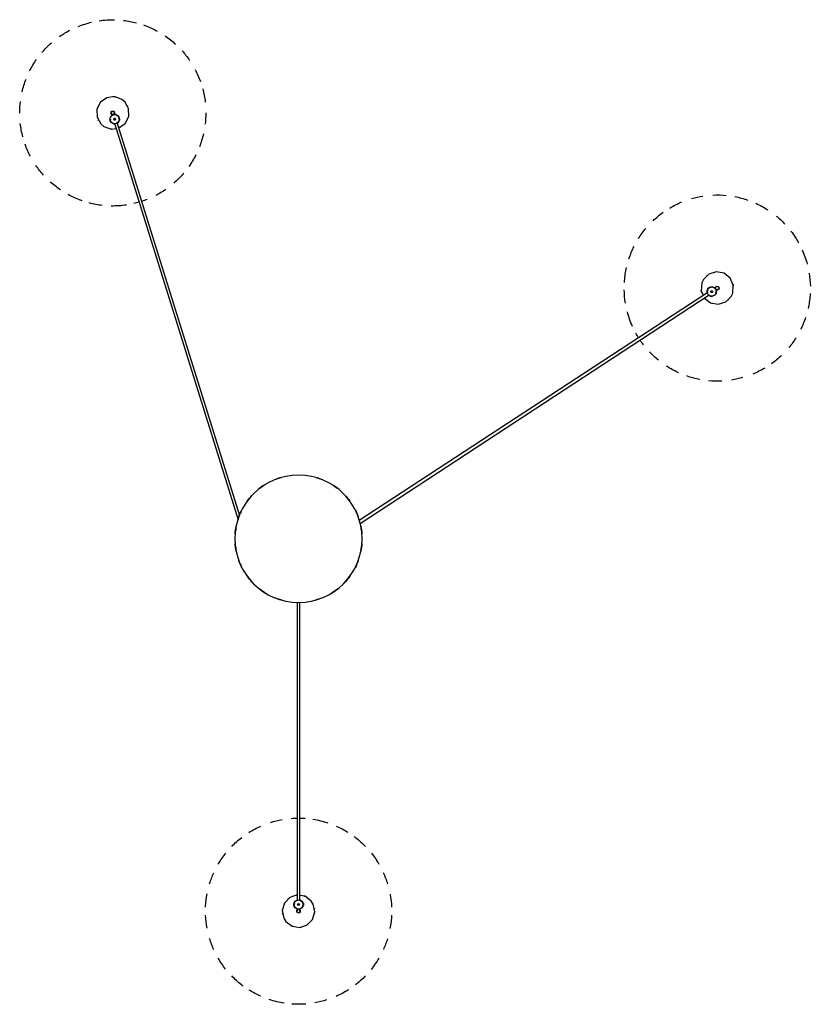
# Model space of a CAD drawing. Header units: millimetres. Extents: x -4228 to 3657, y -1164 to 7565.
# Tile 3 of 5: x 1958 to 3657, y 609 to 2724. Entities that reach past the tile are written whole.
import ezdxf

# ---------------------------------------------------------------- set-up
doc = ezdxf.new("R2010")
doc.units = ezdxf.units.MM
doc.layers.add('E-LITE-EQPM', color=7, linetype='Continuous', lineweight=20)

# ---------------------------------------------------------------- blocks, each defined once
blk = doc.blocks.new('68595-3L_ 68596-3L_ 68596-3L  KOMBO400 - 64314-54-3L CONGA Black_White pendant lamp ø450-3L-734264-Planta_PDF Copy 1')
at = {"layer": 'E-LITE-EQPM', "color": 253, "lineweight": 25, "true_color": 0xaaaaaa}
for p, q in [((-3, 794.1), (-3, 795.9)), ((3, 795.9), (3, 794.1)), ((8.7, 789.6), (9.1, 787.8)), ((8.7, 787.8), (10.7, 787.8)), ((10.7, 783.8), (8.7, 783.8)), ((10, 783.6), (8.7, 781.8)), ((10.7, 787.3), (9.1, 787.3)), ((10.7, 784.3), (9.1, 784.3)), ((10.7, 785.8), (10.7, 787.8)), ((10.7, 783.8), (10.7, 785.8)), ((-3, 136.3), (-3, 777.6)), ((3, 777.6), (3, 136.3)), ((-395.4, -892.4), (-129.9, -40.4)), ((879.4, -528.6), (130.6, -38.8)), ((132.4, -32.8), (882.7, -523.6)), ((-126.5, -49.5), (-389.7, -894.2)), ((880.6, -537.8), (879.9, -535.7)), ((880.4, -538.6), (881.6, -536.8)), ((880.4, -538.6), (882.1, -539.6)), ((880.9, -538.8), (881.8, -537.4)), ((882.1, -539.6), (883.8, -540.7)), ((883.4, -540.5), (884.3, -539.1)), ((884.9, -539.1), (883.8, -540.7)), ((886.4, -539.9), (884.7, -539.3)), ((894.8, -538.7), (893.3, -537.7)), ((896.6, -532.7), (898, -533.7)), ((-405.2, -898), (-405.8, -899.9)), ((-403.8, -900.5), (-405.8, -899.9)), ((-405.7, -899.4), (-404.1, -899.9)), ((-404.6, -896.1), (-405.2, -898)), ((-404.8, -896.6), (-403.2, -897.1)), ((-404.6, -896.1), (-402.7, -896.7)), ((-404.4, -902.2), (-404.2, -900.4)), ((-403.9, -896.1), (-402.1, -894.8)), ((-400.8, -909.9), (-400.3, -908.2)), ((-394.6, -910.1), (-395.1, -911.7))]:
    blk.add_line(p, q, dxfattribs=at)
at = {"layer": 'E-LITE-EQPM', "color": 253, "lineweight": 25, "true_color": 0xaaaaaa, "flags": 128}
for points in [[(-27.3, 821.9), (-13.9, 832.1), (2.7, 834.9), (18.7, 829.6), (30.3, 817.5), (35, 801.3), (31.5, 784.8), (27.3, 778.1)], [(-3, 765.2), (-18.7, 770.4), (-30.3, 782.5), (-35, 798.7), (-31.5, 815.2), (-27.3, 821.9)], [(3.1, 797.5), (3.8, 801.3), (1, 803.9), (-2.7, 802.9), (-3.1, 802.5)], [(-8.7, 782.1), (-10, 788.1), (-8.7, 789.8)], [(-7.2, 791.7), (-4.5, 795.1), (-3, 795.5)], [(-3.1, 802.5), (-3.8, 798.7), (-2.9, 797.9)], [(-3, 795.9), (-3, 799.8), (-3, 800)], [(3, 800), (3, 797.2), (3, 795.9)], [(3, 794.7), (8, 792.3), (8.3, 791)], [(-3, 777), (-8, 779.4), (-8.3, 780.6)], [(7.2, 780), (4.5, 776.6), (3, 776.2)], [(27.3, 778.1), (13.9, 767.9), (3, 766.1)], [(872.3, -516.9), (885.3, -506.6), (901.8, -503.5), (917.9, -508.5), (929.8, -520.4), (933.1, -527.5)], [(866.6, -549.3), (865.3, -532.5), (869.7, -522.5)], [(933.1, -527.5), (934.3, -544.3), (927.6, -559.8), (914.4, -570.2), (897.8, -573.4), (881.8, -568.4), (869.9, -556.5), (866.6, -549.3)], [(879.2, -533.5), (877.8, -529.4), (878.3, -527.9)], [(882.2, -523.3), (887, -520.4), (888.2, -520.9)], [(889.6, -521.4), (895.4, -523.5), (896.1, -525.6)], [(896.8, -527.8), (898.2, -532), (897.7, -533.5)], [(893.8, -538), (889, -540.9), (887.8, -540.5)], [(898.2, -540.9), (895.9, -539.4), (894.8, -538.7)], [(896, -539.7), (898.8, -542.3), (902.6, -541.4), (903.8, -537.7), (903.6, -537.2)], [(898, -533.7), (901.3, -535.8), (901.5, -535.9)], [(903.6, -537.2), (900.9, -534.5), (899.9, -534.8)], [(-379.6, -943.7), (-395.4, -949.5), (-412.1, -947.2), (-425.8, -937.4), (-433.3, -922.4), (-433, -905.5), (-424.8, -890.8), (-418.8, -885.7)], [(-418.8, -885.7), (-402.9, -879.9), (-392, -881.4)], [(-386.1, -882.3), (-372.6, -892), (-365, -907.1), (-365.4, -923.9), (-373.6, -938.6), (-379.6, -943.7)], [(-400.4, -908.8), (-404.6, -904.9), (-404.5, -903.7)], [(-400.1, -893.5), (-396.5, -891), (-395, -891.1)], [(-389.8, -908.9), (-393.4, -911.4), (-394.6, -911.3)], [(-389.6, -893.6), (-385.4, -897.5), (-385.5, -898.7)], [(-385.6, -900.2), (-386.1, -906.3), (-387.9, -907.6)], [(-401.4, -911.4), (-403.2, -914.8), (-401.3, -918.1), (-397.4, -918.3), (-397, -918)], [(-402.1, -913.8), (-401.2, -911.2), (-400.8, -909.9)], [(-397, -918), (-395.2, -914.6), (-395.8, -913.6)], [(-395.1, -911.7), (-396.3, -915.4), (-396.3, -915.6)]]:
    blk.add_lwpolyline(points, dxfattribs=at)
at = {"layer": 'E-LITE-EQPM', "color": 253, "lineweight": 25, "true_color": 0xaaaaaa}
for centre, radius, start, end in [((0, 800), 200, 98.8783, 108.3239), ((0, 800), 200, 90.0002, 94.1148), ((0, 800), 200, 85.5159, 90.0002), ((0, 800), 200, 72.4796, 79.8285), ((0, 800), 200, 113.921, 122.0588), ((0, 800), 200, 57.6331, 66.1629), ((0, 800), 200, 127.7537, 135.9129), ((0, 800), 200, 126.5243, 127.5542), ((0, 800), 200, 44.0643, 52.3947), ((0, 800), 200, 141.5773, 149.6844), ((0, 800), 200, 30.374, 38.6358), ((0, 800), 200, 155.3998, 162.9852), ((0, 800), 200, 17.1803, 24.3233), ((0, 800), 200, 169.5279, 177.6076), ((0, 800), 35, 109.1359, 113.863), ((0, 800), 35, 79.2896, 84.8661), ((0, 800), 200, 2.4142, 10.7839), ((0, 800), 35, 169.9943, 171.2921), ((0, 800), 200, 182.4142, 190.7839), ((0, 785.8), 10, 90, 270), ((0, 785.8), 10.3, 145.5681, 154.3667), ((0, 800), 4, 141.2921, 168.7282), ((0, 785.8), 2, 90, 270), ((0, 785.8), 2, 90, 270), ((0, 785.8), 10, 270, 90), ((0, 785.8), 2, 270, 90), ((0, 785.8), 2, 270, 90), ((0, 800), 3, 60, 75), ((0, 800), 4, 321.2921, 351.2594), ((0, 785.8), 10.3, 23.9961, 34.9367), ((0, 800), 35, 349.9943, 351.2921), ((0, 800), 200, 349.5279, 357.6076), ((0, 800), 35, 230.2487, 232.2609), ((0, 785.8), 10.3, 203.9961, 214.9367), ((0, 800), 35, 259.2896, 264.1705), ((0, 785.8), 10.3, 325.5681, 334.3667), ((0, 800), 35, 289.1359, 293.863), ((0, 800), 200, 197.1803, 204.3233), ((0, 800), 200, 335.3998, 342.9852), ((0, 800), 200, 210.374, 218.6358), ((0, 800), 200, 321.5773, 329.6844), ((0, 800), 200, 224.0643, 232.3947), ((0, 800), 200, 307.7537, 315.9129), ((0, 800), 200, 306.5243, 307.5542), ((0, 800), 200, 237.6331, 246.1629), ((0, 800), 200, 293.921, 302.0588), ((0, 800), 200, 252.4796, 259.8285), ((0, 800), 200, 265.5159, 269.1861), ((0, 800), 200, 270.8383, 274.1148), ((0, 800), 200, 278.8783, 288.3239), ((0, 0), 136.7, 105.7068, 110.9147), ((0, 0), 136.7, 69.0853, 74.2932), ((0, 0), 136.7, 121.4225, 127.6461), ((0, 0), 136.7, 52.3539, 58.5775), ((0, 0), 136.7, 137.1493, 143.7795), ((0, 0), 135.8, 139.0909, 139.4124), ((0, 0), 136.7, 36.2205, 42.8507), ((0, 0), 135.8, 40.5876, 40.9091), ((0, 0), 136.7, 152.8907, 159.713), ((0, 0), 135.8, 154.9372, 156.3138), ((0, 0), 136.7, 20.287, 27.1093), ((0, 0), 135.8, 23.6862, 25.0628), ((0, 0), 136.7, 168.6525, 175.5552), ((0, 0), 135.8, 171.0107, 172.7714), ((0, 0), 136.7, 4.4448, 11.3475), ((0, 0), 135.8, 7.2286, 8.9893), ((0, 0), 136.7, 184.4448, 191.3475), ((0, 0), 135.8, 187.2286, 188.9893), ((0, 0), 136.7, 348.6525, 355.5552), ((0, 0), 135.8, 351.0107, 352.7714), ((0, 0), 136.7, 200.287, 207.1093), ((0, 0), 135.8, 203.6862, 205.0628), ((0, 0), 136.7, 332.8907, 339.713), ((0, 0), 135.8, 334.9372, 336.3138), ((0, 0), 136.7, 216.2205, 222.8507), ((0, 0), 136.7, 317.1493, 323.7795), ((0, 0), 135.8, 220.5876, 220.9091), ((0, 0), 135.8, 319.0909, 319.4124), ((0, 0), 136.7, 232.5637, 238.5775), ((0, 0), 136.7, 301.4225, 307.4363), ((0, 0), 136.7, 249.0853, 254.2932), ((0, 0), 136.7, 285.7068, 290.9147), ((899.9, -538.4), 200, 114.4422, 122.972), ((899.9, -538.4), 200, 100.8733, 109.2071), ((899.9, -538.4), 200, 87.183, 95.4526), ((899.9, -538.4), 200, 73.9893, 81.1323), ((899.9, -538.4), 200, 59.2233, 67.5929), ((899.9, -538.4), 200, 46.337, 54.4167), ((899.9, -538.4), 200, 129.3004, 136.6375), ((899.9, -538.4), 200, 142.325, 145.9985), ((899.9, -538.4), 200, 32.2088, 39.7942), ((899.9, -538.4), 200, 147.6575, 150.9238), ((899.9, -538.4), 200, 155.6829, 165.133), ((899.9, -538.4), 200, 18.3864, 26.4934), ((899.9, -538.4), 200, 170.73, 178.8679), ((899.8, -538.4), 35, 107.058, 109.0703), ((899.9, -538.4), 200, 4.5654, 12.7219), ((899.8, -538.4), 35, 136.0989, 141.6754), ((888, -530.7), 10, 146.8093, 326.8093), ((888, -530.7), 10, 326.8093, 146.8093), ((888, -530.7), 2, 326.8093, 146.8093), ((888, -530.7), 2, 326.8093, 144.7451), ((888, -530.7), 10.3, 80.8055, 91.746), ((888, -530.7), 10.3, 22.3775, 31.1761), ((899.8, -538.4), 35, 46.8036, 48.1014), ((899.9, -538.4), 200, 3.3265, 4.3632), ((899.8, -538.4), 35, 166.0193, 170.6546), ((888, -530.7), 10.3, 202.3775, 211.1761), ((888, -530.7), 2, 146.8093, 326.8093), ((888, -530.7), 2, 156.6823, 326.8093), ((888, -530.7), 10.3, 260.8055, 271.746), ((899.8, -538.4), 4, 198.1014, 228.0688), ((899.9, -538.4), 3, 296.8093, 311.8093), ((899.8, -538.4), 4, 18.1014, 45.8755), ((899.8, -538.4), 35, 345.8954, 350.6546), ((899.9, -538.4), 200, 350.73, 358.8679), ((899.9, -538.4), 200, 183.3265, 184.3632), ((899.9, -538.4), 200, 184.5627, 192.7219), ((899.8, -538.4), 35, 226.8036, 228.1014), ((899.8, -538.4), 35, 316.0989, 321.6754), ((899.9, -538.4), 200, 335.6829, 345.133), ((899.9, -538.4), 200, 198.3864, 206.4934), ((899.9, -538.4), 200, 212.2088, 219.7942), ((899.9, -538.4), 200, 322.325, 326.8092), ((899.9, -538.4), 200, 326.8092, 330.9238), ((899.9, -538.4), 200, 309.3004, 316.6375), ((899.9, -538.4), 200, 226.337, 234.4167), ((-399.3, -914.6), 200, 100.3871, 104.7534), ((-399.3, -914.6), 200, 96.6156, 100.3133), ((-399.3, -914.6), 200, 81.5707, 91.0185), ((899.9, -538.4), 200, 239.2233, 247.5929), ((899.9, -538.4), 200, 294.4422, 302.972), ((-399.3, -914.6), 200, 110.4483, 118.6075), ((-399.3, -914.6), 200, 109.215, 110.2488), ((-399.3, -914.6), 200, 73.5066, 76.8094), ((-399.3, -914.6), 200, 68.2105, 71.8476), ((-399.3, -914.6), 200, 55.1698, 62.5144), ((899.9, -538.4), 200, 253.9893, 261.1323), ((899.9, -538.4), 200, 267.183, 275.4526), ((899.9, -538.4), 200, 280.8733, 289.2071), ((-399.3, -914.6), 200, 124.2719, 132.379), ((-399.3, -914.6), 200, 138.0944, 145.6798), ((-399.3, -914.6), 200, 40.3277, 48.8575), ((-399.3, -914.6), 200, 26.7589, 35.0938), ((-399.3, -914.6), 200, 152.2225, 160.3022), ((-399.3, -914.6), 200, 13.0686, 21.335), ((-399.3, -914.6), 200, 165.1088, 173.4785), ((-399.2, -914.7), 35, 91.806, 96.5476), ((-399.2, -914.7), 35, 61.9844, 67.5609), ((-399.2, -914.7), 35, 152.6891, 153.9869), ((-395, -901.2), 10.3, 186.6909, 197.6315), ((-395, -901.2), 10, 72.6948, 252.6948), ((-395, -901.2), 10.3, 128.2629, 137.0615), ((-395, -901.2), 10, 252.6948, 72.6948), ((-395, -901.2), 2, 72.6948, 252.6948), ((-395, -901.2), 2, 72.6948, 252.6948), ((-395, -901.2), 2, 252.6948, 72.6948), ((-395, -901.2), 2, 252.6948, 72.6948), ((-395, -901.2), 10.3, 308.2629, 317.0615), ((-395, -901.2), 10.3, 6.6909, 17.6315), ((-399.2, -914.7), 35, 32.9435, 33.9869), ((-399.3, -914.6), 200, 359.8749, 7.0179), ((-399.3, -914.6), 200, 179.8749, 187.0179), ((-399.2, -914.7), 4, 123.9869, 153.9542), ((-399.2, -914.7), 3, 222.6948, 237.6948), ((-399.2, -914.7), 4, 303.9869, 331.5898), ((-399.2, -914.7), 35, 332.6891, 333.9869), ((-399.2, -914.7), 35, 241.9844, 247.5609), ((-399.2, -914.7), 35, 271.806, 276.5476), ((-399.3, -914.6), 200, 345.1088, 353.4485), ((-399.3, -914.6), 200, 193.0686, 201.335), ((-399.3, -914.6), 200, 332.2225, 340.3022), ((-399.3, -914.6), 200, 206.7589, 215.0938), ((-399.3, -914.6), 200, 318.0944, 325.6798), ((-399.3, -914.6), 200, 220.3277, 228.8575), ((-399.3, -914.6), 200, 304.2719, 312.379), ((-399.3, -914.6), 200, 235.1698, 242.5231), ((-399.3, -914.6), 200, 290.4483, 298.6075), ((-399.3, -914.6), 200, 248.2105, 252.6948), ((-399.3, -914.6), 200, 252.6948, 256.8094), ((-399.3, -914.6), 200, 261.5707, 271.0185), ((-399.3, -914.6), 200, 276.6156, 284.7534), ((-399.3, -914.6), 200, 289.215, 290.2488)]:
    blk.add_arc(centre, radius, start, end, dxfattribs=at)
for centre, major_axis, ratio, start_param, end_param in [((0, 785.8), (3, 0), 0.038955, 3.981745, 4.45059), ((0, 785.8), (-3, 0), 0.038955, 1.328997, 1.570796), ((0, 785.8), (3, 0), 0.038955, 4.712389, 5.443033), ((888, -530.7), (1.64, 2.51), 0.028105, 1.570796, 2.340153), ((888, -530.7), (1.64, 2.51), 0.028105, 1.331228, 1.570796), ((888, -530.7), (1.64, 2.51), 0.028105, 0.805738, 1.308997), ((-395, -901.2), (-2.86, 0.89), 0.028105, 4.974188, 5.47734), ((-395, -901.2), (-2.86, 0.89), 0.028105, 4.712389, 4.951958), ((-395, -901.2), (-2.86, 0.89), 0.028105, 3.943032, 4.712389)]:
    blk.add_ellipse(centre, major_axis=major_axis, ratio=ratio, start_param=start_param, end_param=end_param, dxfattribs=at)
for points, knots in [([(-4.4, 794.8), (-4.4, 794.8), (-4.3, 794.9), (-3.8, 795.1), (-3.2, 795.3), (-2.7, 795.5)], [0, 0, 0, 0, 0.1428571, 0.2857143, 0.5714286, 0.5714286, 0.5714286, 0.5714286]), ([(0, 796.3), (-0.5, 796.3), (-1.6, 796.3), (-2.6, 796.2), (-2.9, 796), (-3, 796)], [-1, -1, -1, -1, -0.8333333, -0.6666667, -0.5555556, -0.5555556, -0.5555556, -0.5555556]), ([(2.7, 795.5), (3, 795.4), (3.4, 795.3), (3.8, 795.1), (4, 795), (4.1, 795), (4.2, 794.9), (4.3, 794.9), (4.4, 794.8), (4.4, 794.8)], [0.4285714, 0.4285714, 0.4285714, 0.4285714, 0.5714286, 0.6785714, 0.7321429, 0.7857143, 0.8392857, 0.8928571, 1, 1, 1, 1]), ([(10, 785.5), (10, 785.5), (10, 785.3), (10, 784.9), (9.9, 784.5), (9.9, 784.2), (9.8, 783.9), (9.8, 783.8), (9.8, 783.8)], [0.5486111, 0.5486111, 0.5486111, 0.5486111, 0.5833333, 0.6527778, 0.7222222, 0.7916667, 0.8611111, 1, 1, 1, 1]), ([(-2.7, 776.2), (-3, 776.3), (-3.4, 776.4), (-3.8, 776.6), (-4, 776.7), (-4.1, 776.7), (-4.2, 776.8), (-4.3, 776.8), (-4.4, 776.8), (-4.4, 776.8)], [0.4285714, 0.4285714, 0.4285714, 0.4285714, 0.5714286, 0.6785714, 0.7321429, 0.7857143, 0.8392857, 0.8928571, 1, 1, 1, 1]), ([(4.4, 776.8), (4.4, 776.8), (4.3, 776.8), (3.8, 776.6), (3.1, 776.3), (2.3, 776.1), (2.1, 776.1)], [0, 0, 0, 0, 0.1428571, 0.2857143, 0.5714286, 0.6765219, 0.6765219, 0.6765219, 0.6765219]), ([(878.1, -529.4), (878.1, -529.4), (878.1, -529.3), (878.2, -528.8), (878.3, -528.2), (878.4, -527.7)], [0, 0, 0, 0, 0.1428571, 0.2857143, 0.5714286, 0.5714286, 0.5714286, 0.5714286]), ([(881.4, -523.1), (881.6, -522.9), (882, -522.7), (882.3, -522.4), (882.5, -522.3), (882.6, -522.2), (882.7, -522.2), (882.8, -522.1), (882.8, -522.1), (882.8, -522.1)], [0.4285714, 0.4285714, 0.4285714, 0.4285714, 0.5714286, 0.6785714, 0.7321429, 0.7857143, 0.8392857, 0.8928571, 1, 1, 1, 1]), ([(884.3, -540), (884.3, -540), (884.3, -540), (884.2, -539.9), (884.1, -539.9), (883.9, -539.8), (883.6, -539.7), (883.4, -539.5), (883.1, -539.4), (882.8, -539.2), (882.5, -539), (882.3, -538.9), (882, -538.7), (881.8, -538.5), (881.5, -538.3), (881.3, -538.1), (881, -537.8), (881, -537.8), (881, -537.8)], [0, 0, 0, 0, 0.055556, 0.111111, 0.166667, 0.222222, 0.277778, 0.333333, 0.388889, 0.444444, 0.513889, 0.548611, 0.583333, 0.652778, 0.722222, 0.791667, 0.861111, 1, 1, 1, 1]), ([(894, -538.7), (893.9, -538.8), (893.7, -538.9), (893.5, -539), (893.4, -539.1), (893.3, -539.2), (893.2, -539.2), (893.1, -539.2), (893.1, -539.2)], [0.5714286, 0.5714286, 0.5714286, 0.5714286, 0.6785714, 0.7321429, 0.7857143, 0.8392857, 0.8928571, 1, 1, 1, 1]), ([(896.8, -536.4), (897.1, -536), (897.6, -535.1), (898, -534.1), (898.1, -533.8), (898.1, -533.7)], [-1, -1, -1, -1, -0.8333333, -0.6666667, -0.5555556, -0.5555556, -0.5555556, -0.5555556]), ([(897.9, -531.9), (897.9, -531.9), (897.9, -532), (897.8, -532.5), (897.7, -533.2), (897.5, -533.7)], [0, 0, 0, 0, 0.1428571, 0.2857143, 0.5714286, 0.5714286, 0.5714286, 0.5714286]), ([(-404.4, -897.9), (-404.4, -897.9), (-404.3, -897.7), (-404.2, -897.3), (-404.1, -897), (-403.9, -896.7), (-403.8, -896.5), (-403.7, -896.4), (-403.7, -896.4)], [0.5486111, 0.5486111, 0.5486111, 0.5486111, 0.5833333, 0.6527778, 0.7222222, 0.7916667, 0.8611111, 1, 1, 1, 1]), ([(-401, -909.2), (-401.2, -909.1), (-401.3, -908.9), (-401.5, -908.8), (-401.6, -908.7), (-401.7, -908.6), (-401.8, -908.5), (-401.8, -908.5), (-401.8, -908.5)], [0.5714286, 0.5714286, 0.5714286, 0.5714286, 0.6785714, 0.7321429, 0.7857143, 0.8392857, 0.8928571, 1, 1, 1, 1]), ([(-396.5, -891.3), (-396.5, -891.3), (-396.4, -891.3), (-395.9, -891.2), (-395.2, -891.2), (-394.7, -891.2)], [0, 0, 0, 0, 0.1428571, 0.2857143, 0.5714286, 0.5714286, 0.5714286, 0.5714286]), ([(-389.5, -892.8), (-389.3, -893), (-389, -893.2), (-388.6, -893.5), (-388.5, -893.6), (-388.3, -893.7), (-388.2, -893.8), (-388.2, -893.9), (-388.1, -893.9), (-388.1, -893.9)], [0.4285714, 0.4285714, 0.4285714, 0.4285714, 0.5714286, 0.6785714, 0.7321429, 0.7857143, 0.8392857, 0.8928571, 1, 1, 1, 1]), ([(-398.1, -911.2), (-397.6, -911.4), (-396.6, -911.7), (-395.6, -911.8), (-395.2, -911.8), (-395.2, -911.7)], [-1, -1, -1, -1, -0.8333333, -0.6666667, -0.5555556, -0.5555556, -0.5555556, -0.5555556]), ([(-393.5, -911.1), (-393.5, -911.1), (-393.6, -911.1), (-394.1, -911.2), (-394.7, -911.2), (-395.2, -911.2)], [0, 0, 0, 0, 0.1428571, 0.2857143, 0.5714286, 0.5714286, 0.5714286, 0.5714286])]:
    blk.add_open_spline(points, degree=3, knots=knots, dxfattribs=at)
for points in [[(-3, 795.9), (-3, 795.9), (-3, 795.8), (-3, 795.8)], [(0, 796.3), (0.4, 796.3), (1.1, 796.3), (2, 796.2), (2.7, 796.1), (2.9, 796), (3, 796)], [(3, 795.9), (3, 795.8), (3, 795.8), (3, 795.8)], [(9.8, 787.8), (9.8, 787.8), (9.8, 787.8), (9.8, 787.7), (9.9, 787.6), (9.9, 787.4), (9.9, 787.1), (10, 786.8), (10, 786.5), (10, 786.3), (10, 786.2)], [(894.7, -538.7), (894.7, -538.6), (894.7, -538.6), (894.7, -538.6)], [(896.8, -536.4), (896.6, -536.7), (896.2, -537.3), (895.6, -538), (895.1, -538.5), (894.9, -538.7), (894.9, -538.7)], [(898, -533.7), (898, -533.6), (898, -533.6), (897.9, -533.6)], [(-404.9, -900.2), (-404.9, -900.2), (-404.9, -900.2), (-404.9, -900.1), (-404.9, -899.9), (-404.9, -899.7), (-404.8, -899.5), (-404.8, -899.2), (-404.7, -898.9), (-404.7, -898.7), (-404.6, -898.6)], [(-400.8, -909.9), (-400.8, -909.9), (-400.8, -909.8), (-400.8, -909.8)], [(-398.1, -911.2), (-398.4, -911.1), (-399.1, -910.9), (-400, -910.5), (-400.6, -910.2), (-400.8, -910.1), (-400.8, -910)], [(-395.1, -911.7), (-395.1, -911.7), (-395.1, -911.6), (-395.1, -911.6)]]:
    blk.add_open_spline(points, degree=3, dxfattribs=at)

msp = doc.modelspace()

# ---------------------------------------------------------------- linework, layer by layer
at = {"layer": 'E-LITE-EQPM', "color": 253, "lineweight": 25, "true_color": 0xaaaaaa}
for start, end in [(90, 270), (270, 90)]:
    msp.add_arc((2557.5, 1609.4), 136.7, start, end, dxfattribs=at)

# ---------------------------------------------------------------- block references
at = {"layer": 'E-LITE-EQPM', "color": 253, "lineweight": 25, "true_color": 0xaaaaaa, "extrusion": (0, 0, -1), "rotation": 179.9999950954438}
msp.add_blockref('68595-3L_ 68596-3L_ 68596-3L  KOMBO400 - 64314-54-3L CONGA Black_White pendant lamp ø450-3L-734264-Planta_PDF Copy 1', (-2557.5, 1609.4), dxfattribs=at)

doc.saveas('drawing.dxf')
